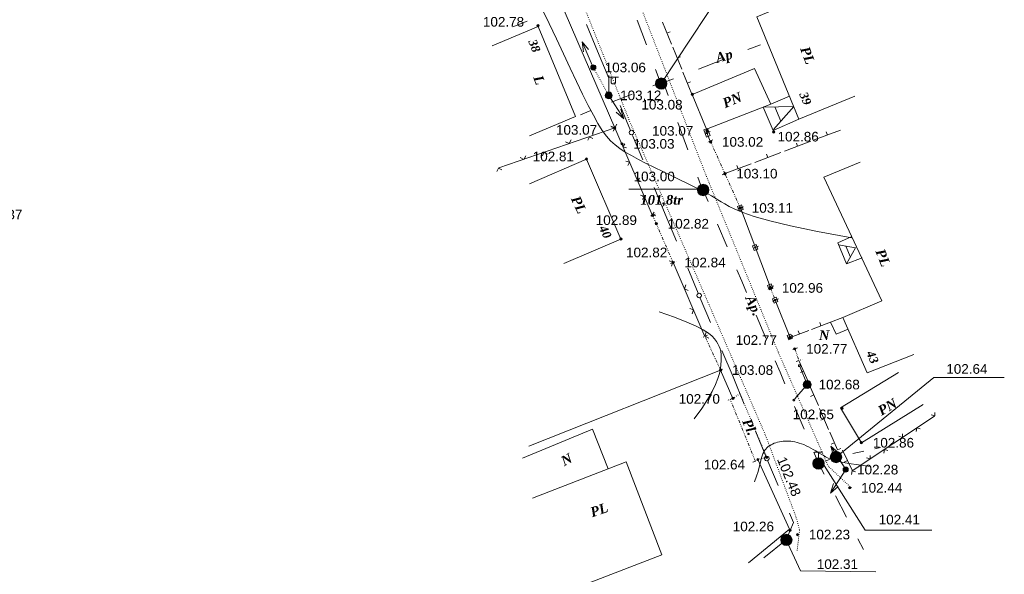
# Model space of a CAD drawing. Header units: millimetres. Extents: x 9396 to 25236, y 15106 to 31102.
# Tile 90 of 256: x 12046 to 12219, y 15637 to 15734. Entities that reach past the tile are written whole.
import ezdxf
from ezdxf.enums import TextEntityAlignment as Align

# ---------------------------------------------------------------- set-up
doc = ezdxf.new("R2010")
doc.units = ezdxf.units.MM
for name, pattern in [('DIVIDE', [1.25, 0.5, -0.25, 0, -0.25, 0, -0.25]), ('DOT', [0.25, 0, -0.25]), ('HIDDEN', [0.375, 0.25, -0.125])]:
    doc.linetypes.add(name, pattern=pattern)
for name, color, linetype, lineweight, true_color in [('1001010', 7, 'Continuous', 9, 0x000000), ('10010110', 7, 'Continuous', 20, 0xa25100), ('1060000', 7, 'Continuous', 9, 0x000000), ('1070000', 7, 'DOT', 9, 0x000000), ('2030003', 7, 'Continuous', 9, 0x000000), ('2030012', 7, 'Continuous', 9, 0x000000), ('2030023', 7, 'Continuous', 9, 0x000000), ('21100200', 7, 'HIDDEN', 0, 0x800080), ('3000105', 7, 'DIVIDE', 9, 0x000000), ('3000113', 7, 'Continuous', 9, 0x000000), ('3000130', 7, 'Continuous', 9, 0x000000), ('3000220', 7, 'Continuous', 9, 0x000000), ('3000260', 7, 'Continuous', 9, 0x000000), ('5010210', 7, 'Continuous', 20, 0x008000), ('5010420', 7, 'Continuous', 9, 0x000000), ('5010541', 7, 'Continuous', 9, 0x000000), ('6011210', 1, 'Continuous', 9, 0xff0000), ('9010110', 7, 'Continuous', 9, 0x000000), ('9010120', 7, 'Continuous', 20, 0x000000), ('9010200', 7, 'Continuous', 9, 0x000000)]:
    doc.layers.add(name, color=color, linetype=linetype, lineweight=lineweight, true_color=true_color)
doc.styles.add('10', font='timesbi.ttf', dxfattribs={"height": 0.001481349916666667})
doc.styles.add('12', font='timesbi.ttf', dxfattribs={"height": 0.001692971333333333})
doc.styles.add('2', font='timesbi.ttf', dxfattribs={"height": 0.001692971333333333})
doc.styles.add('3', font='timesbi.ttf', dxfattribs={"height": 0.001692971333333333})
doc.styles.add('9', font='timesbi.ttf', dxfattribs={"height": 0.001692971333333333})
doc.styles.add('F2', font='arial.ttf', dxfattribs={"height": 0.001692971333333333})

# ---------------------------------------------------------------- blocks, each defined once
blk = doc.blocks.new('SYMBOL21100200')
at = {"true_color": 0x800080}
h = blk.add_hatch(color=216, dxfattribs=at)
edge = h.paths.add_edge_path()
edge.add_arc((0, 0), 0.1, 0, 360)
at = {"color": 216, "linetype": 'Continuous', "lineweight": 0, "true_color": 0x800080}
blk.add_circle((0, 0), 0.1, dxfattribs=at)
blk = doc.blocks.new('SYMBOL9010200')
at = {"true_color": 0xffffff}
h = blk.add_hatch(color=7, dxfattribs=at)
edge = h.paths.add_edge_path()
edge.add_arc((0.01, 0), 0.495, 0, 360)
at = {"color": 18, "linetype": 'Continuous', "lineweight": 0, "true_color": 0x000000, "flags": 128}
for points in [[(0.0025, 0.0025), (-0.3845, -0.3005)], [(0.0025, 0.007), (-0.007, 0.495)], [(0.005, 0), (0.44, -0.238)]]:
    blk.add_lwpolyline(points, dxfattribs=at)
at = {"color": 18, "linetype": 'Continuous', "lineweight": 0, "true_color": 0x000000}
blk.add_circle((0.01, 0), 0.495, dxfattribs=at)
blk = doc.blocks.new('SYMBOL2030012')
at = {"true_color": 0xffffff}
h = blk.add_hatch(color=7, dxfattribs=at)
edge = h.paths.add_edge_path()
edge.add_arc((0, 0), 0.225, 0, 360)
at = {"true_color": 0x000000}
h = blk.add_hatch(color=18, dxfattribs=at)
edge = h.paths.add_edge_path()
edge.add_arc((0, 0), 0.05, 0, 360)
at = {"color": 18, "linetype": 'Continuous', "lineweight": 0, "true_color": 0x000000}
for radius in [0.225, 0.05]:
    blk.add_circle((0, 0), radius, dxfattribs=at)
blk = doc.blocks.new('SYMBOL2030003')
at = {"true_color": 0xffffff}
h = blk.add_hatch(color=7, dxfattribs=at)
edge = h.paths.add_edge_path()
edge.add_arc((0, 0), 0.3, 0, 360)
at = {"true_color": 0x000000}
h = blk.add_hatch(color=18, dxfattribs=at)
edge = h.paths.add_edge_path()
edge.add_arc((0, 0), 0.1, 0, 360)
at = {"color": 18, "linetype": 'Continuous', "lineweight": 0, "true_color": 0x000000, "flags": 128}
for points in [[(0, 0.3), (0, 1.75)], [(0, 1.6), (0.85, 1.6)], [(0.2, 1.6), (0.2, 1.1), (0.3, 1), (0.5, 1), (0.6, 1.1), (0.6, 1.6)]]:
    blk.add_lwpolyline(points, dxfattribs=at)
at = {"color": 18, "linetype": 'Continuous', "lineweight": 0, "true_color": 0x000000}
for radius in [0.3, 0.1]:
    blk.add_circle((0, 0), radius, dxfattribs=at)
blk = doc.blocks.new('SYMBOL5010420')
at = {"true_color": 0xffffff}
h = blk.add_hatch(color=7, dxfattribs=at)
edge = h.paths.add_edge_path()
edge.add_arc((0, 0), 0.5, 0, 360)
at = {"color": 18, "linetype": 'Continuous', "lineweight": 9, "true_color": 0x000000, "flags": 128}
blk.add_lwpolyline([(-0.5, 0), (0.5, 0)], dxfattribs=at)
at = {"color": 18, "linetype": 'Continuous', "lineweight": 9, "true_color": 0x000000}
blk.add_circle((0, 0), 0.5, dxfattribs=at)
blk = doc.blocks.new('SYMBOL5010541')
at = {"true_color": 0xffffff}
h = blk.add_hatch(color=7, dxfattribs=at)
edge = h.paths.add_edge_path()
edge.add_arc((0, 0), 0.5, 0, 360)
at = {"color": 18, "linetype": 'Continuous', "lineweight": 0, "true_color": 0x000000, "flags": 128}
for points in [[(0, 1), (-0.35, 1)], [(0, 0.5), (0, 0.5), (0, 1), (0, 1)], [(0, 1), (0.35, 1)]]:
    blk.add_lwpolyline(points, dxfattribs=at)
at = {"color": 18, "linetype": 'Continuous', "lineweight": 0, "true_color": 0x000000}
blk.add_circle((0, 0), 0.5, dxfattribs=at)
blk = doc.blocks.new('SYMBOL2030023')
at = {"true_color": 0xffffff}
h = blk.add_hatch(color=7, dxfattribs=at)
edge = h.paths.add_edge_path()
edge.add_arc((0, 0), 0.35, 0, 360)
at = {"color": 18, "linetype": 'Continuous', "lineweight": 0, "true_color": 0x000000}
blk.add_circle((0, 0), 0.35, dxfattribs=at)

msp = doc.modelspace()

# ---------------------------------------------------------------- linework, layer by layer
at = {"layer": '1001010', "color": 253}
for p, q in [((12129.28050962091, 15729.31753272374, 153.6419930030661), (12137.34069266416, 15732.67503281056, 153.6419930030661)), ((12178.20287511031, 15719.04102913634, 194.532789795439), (12181.49185556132, 15720.43860673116, 194.532789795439)), ((12179.95140940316, 15716.06213606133, 191.3572629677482), (12178.92438287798, 15718.57071883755, 190.6118696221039)), ((12141.8599680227, 15691.06758209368, 205.6449), (12151.88599262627, 15695.38458954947, 205.6449)), ((12192.15673002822, 15692.19545505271, 55.97789411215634), (12191.38276558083, 15694.14556296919, 55.97789411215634)), ((12203.29079695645, 15675.10763828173, 205.72556), (12195.10389096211, 15671.87316320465, 205.72556)), ((12204.95209859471, 15666.33274339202, 205.72556), (12194.10366098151, 15659.61081991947, 205.72556)), ((12142.68010011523, 15633.59413794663, 204.87226), (12159.0937948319, 15639.95040254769, 204.87226))]:
    msp.add_line(p, q, dxfattribs=at)
for points in [[(12192.93879111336, 15720.45310503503, 187.6225716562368), (12183.14432131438, 15716.39932512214, 187.6225716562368), (12175.72090039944, 15734.38443262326, 187.6225716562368), (12184.80711580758, 15738.19110406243, 187.6225716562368)], [(12137.34069266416, 15732.67503281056, 153.6419930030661), (12143.92123091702, 15716.87746275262, 153.6419930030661), (12135.86104787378, 15713.5199626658, 153.6419930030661)], [(12164.2750095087, 15720.6834366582, 127.7782289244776), (12175.36117714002, 15725.30055946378, 185.8261447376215), (12178.20287511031, 15719.04102913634, 206.13868)], [(12164.39938098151, 15720.77027991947, 129.0550388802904), (12166.91606882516, 15714.67715659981, 141.8248308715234), (12178.20287511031, 15719.04102913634, 166.9584544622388)], [(12176.88393785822, 15718.51095238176, 188.1817361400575), (12182.21655678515, 15718.66714954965, 194.532789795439), (12178.67304255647, 15714.59196113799, 194.532789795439)], [(12176.88393785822, 15718.51095238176, 166.9584544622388), (12178.6073603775, 15714.46618524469, 166.9584544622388), (12183.14432131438, 15716.39932512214, 166.9584544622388)], [(12151.88599262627, 15695.38458954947, 205.6449), (12145.84309262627, 15709.41890954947, 204.2610139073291), (12135.8170680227, 15705.10190209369, 205.1601069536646)], [(12195.10389096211, 15671.87316320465, 205.72556), (12190.84616535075, 15681.62587491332, 205.4691620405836), (12197.68059072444, 15684.51927334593, 205.5973610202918), (12187.53109684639, 15706.22882905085, 205.5005187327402), (12193.85970647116, 15708.86704760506, 205.5037210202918)], [(12192.40435394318, 15695.8050337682, 33.97555453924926), (12189.9432612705, 15694.69195020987, 33.97555453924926), (12191.50801062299, 15691.04525043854, 33.97555453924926), (12194.20933324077, 15692.06680675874, 33.97555453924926)], [(12190.0799569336, 15694.37337647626, 55.97789411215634), (12193.08838358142, 15693.8473128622, 55.97789411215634), (12191.50801062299, 15691.04525043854, 55.97789411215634)], [(12190.84616535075, 15681.62587491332, 205.4691620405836), (12188.65156813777, 15680.7746477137, 205.5037210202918), (12189.69139896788, 15678.65463397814, 205.5037210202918), (12191.74940435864, 15679.556922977, 205.5235546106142)], [(12194.10366098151, 15659.61081991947, 205.72556), (12190.41040362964, 15665.74469089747, 205.48688), (12200.60713004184, 15671.95564387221, 205.39425)], [(12134.59004524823, 15656.89212304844, 205.3766590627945), (12146.88527837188, 15661.97415273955, 205.1052260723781), (12149.63674574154, 15655.01643331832, 205.1052260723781)], [(12159.0937948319, 15639.95040254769, 204.87226), (12152.78699027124, 15656.23637728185, 205.1052260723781), (12136.37329555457, 15649.88011268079, 205.1052260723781)]]:
    msp.add_polyline3d(points, dxfattribs=at)
at = {"layer": '10010110'}
for points in [[(12137.96850724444, 15735.95029410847, 176.1319906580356), (12139.28622669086, 15733.23183438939, 176.6812028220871), (12140.56693685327, 15730.54271536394, 178.1905215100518), (12141.80296914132, 15727.92027973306, 180.3858133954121), (12142.98665496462, 15725.40187019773, 182.9929451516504), (12144.1103257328, 15723.0248294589, 185.7377834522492), (12145.16631285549, 15720.82650021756, 188.3461949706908), (12146.14694774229, 15718.84422517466, 190.5440463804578), (12147.04456180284, 15717.11534703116, 192.0572043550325), (12147.85815478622, 15715.66381623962, 192.6845379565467), (12148.61339979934, 15714.46001425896, 192.5169258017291), (12149.34263828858, 15713.46093029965, 191.718248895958), (12150.0782117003, 15712.6235535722, 190.4523882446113), (12150.85246148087, 15711.90487328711, 188.8832248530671), (12151.69772907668, 15711.26187865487, 187.1746397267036), (12152.64635593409, 15710.65155888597, 185.4905138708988), (12153.73068349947, 15710.03090319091, 183.9947282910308), (12154.97021666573, 15709.36684771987, 182.8196226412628), (12156.33311411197, 15708.66611638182, 181.9713711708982), (12157.77469796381, 15707.94538002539, 181.4246067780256), (12159.25029034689, 15707.22130949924, 181.1539623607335), (12160.71521338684, 15706.510575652, 181.1340708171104), (12162.12478920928, 15705.82984933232, 181.3395650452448), (12163.43433993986, 15705.19580138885, 181.7450779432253), (12164.59918770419, 15704.62510267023, 182.3252424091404), (12165.58788016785, 15704.1289504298, 183.0486151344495), (12166.42186715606, 15703.69664753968, 183.8594479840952), (12167.13582403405, 15703.31202327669, 184.6959166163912), (12167.76442616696, 15702.95890691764, 185.4961966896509), (12168.34234891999, 15702.62112773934, 186.1984638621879), (12168.90426765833, 15702.28251501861, 186.7408937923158), (12169.48485774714, 15701.92689803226, 187.0616621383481), (12170.11879455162, 15701.53810605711, 187.0989445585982), (12170.86248110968, 15701.10052406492, 186.5306661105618), (12171.85923115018, 15700.60075980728, 183.9937494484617), (12173.27408607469, 15700.02597673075, 177.8648666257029), (12175.27208728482, 15699.36333828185, 166.5206896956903), (12178.01827618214, 15698.60000790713, 148.3378907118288), (12181.67769416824, 15697.72314905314, 121.6931417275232), (12186.41538264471, 15696.71992516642, 84.96311479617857), (12192.39638301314, 15695.57749969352, 36.52448197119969)], [(12164.74144561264, 15663.82553452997, 202.2329806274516), (12166.06347169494, 15665.62954263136, 203.2356486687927), (12167.10759473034, 15667.21482919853, 203.4075283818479), (12167.90798995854, 15668.60273291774, 202.9161549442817), (12168.49883261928, 15669.81459247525, 201.9290635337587), (12168.91429795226, 15670.87174655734, 200.6137893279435), (12169.18856119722, 15671.79553385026, 199.1378675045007), (12169.35579759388, 15672.6072930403, 197.6688332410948), (12169.45018238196, 15673.32836281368, 196.3742217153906), (12169.49997264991, 15673.97816470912, 195.3914616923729), (12169.50975288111, 15674.5684516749, 194.7375562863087), (12169.47818940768, 15675.10905951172, 194.3994021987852), (12169.40394856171, 15675.60982402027, 194.3638961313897), (12169.28569667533, 15676.08058100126, 194.6179347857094), (12169.12210008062, 15676.53116625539, 195.1484148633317), (12168.91182510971, 15676.97141558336, 195.9422330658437), (12168.6535380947, 15677.41116478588, 196.9862860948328), (12168.33398571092, 15677.86124991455, 198.2537073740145), (12167.89223600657, 15678.33650802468, 199.6625772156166), (12167.25543737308, 15678.85277642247, 201.1172126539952), (12166.35073820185, 15679.42589241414, 202.5219307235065), (12165.10528688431, 15680.07169330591, 203.7810484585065), (12163.44623181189, 15680.80601640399, 204.7988828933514), (12161.30072137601, 15681.64469901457, 205.4797510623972), (12158.59590396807, 15682.6035784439, 205.7279699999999)], [(12195.63986332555, 15655.46076951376, 180.5370924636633), (12193.56517621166, 15655.7131383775, 171.4984927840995), (12191.90959423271, 15655.95933902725, 165.6075712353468), (12190.61210208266, 15656.20120525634, 162.3831816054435), (12189.61168445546, 15656.44057085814, 161.3441776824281), (12188.84732604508, 15656.67926962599, 162.0094132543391), (12188.25801154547, 15656.91913535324, 163.8977421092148), (12187.78272565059, 15657.16200183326, 166.5280180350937), (12187.36045305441, 15657.40970285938, 169.4190948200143), (12186.94073665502, 15657.66307197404, 172.1604112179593), (12186.5153521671, 15657.918941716, 174.6237458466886), (12186.08663350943, 15658.17314437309, 176.7514622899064), (12185.65691460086, 15658.42151223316, 178.485924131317), (12185.22852936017, 15658.65987758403, 179.7694949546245), (12184.80381170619, 15658.88407271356, 180.5445383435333), (12184.38509555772, 15659.08992990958, 180.7534178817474), (12183.97471483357, 15659.27328145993, 180.3384971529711), (12183.57450332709, 15659.43087654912, 179.260172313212), (12183.18429432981, 15659.56313194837, 177.5509698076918), (12182.80342100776, 15659.67138132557, 175.2614486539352), (12182.43121652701, 15659.75695834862, 172.4421678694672), (12182.0670140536, 15659.8211966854, 169.1436864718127), (12181.71014675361, 15659.86543000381, 165.4165634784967), (12181.35994779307, 15659.89099197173, 161.311357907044), (12181.01575033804, 15659.89921625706, 156.8786287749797), (12180.67710983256, 15659.89121424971, 152.1995454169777), (12180.34447083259, 15659.86720822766, 147.4777184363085), (12180.01850017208, 15659.82719819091, 142.9473687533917), (12179.69986468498, 15659.77118413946, 138.8427172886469), (12179.38923120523, 15659.69916607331, 135.3979849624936), (12179.08726656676, 15659.61114399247, 132.8473926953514), (12178.79463760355, 15659.50711789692, 131.42516140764), (12178.51201114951, 15659.38708778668, 131.3655120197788), (12178.24027861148, 15659.25069604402, 132.8257677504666), (12177.98122968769, 15659.09615458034, 135.6556610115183), (12177.73687864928, 15658.92131768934, 139.6280265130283), (12177.50923976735, 15658.72403966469, 144.5156989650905), (12177.30032731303, 15658.50217480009, 150.0915130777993), (12177.11215555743, 15658.25357738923, 156.1283035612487), (12176.94673877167, 15657.97610172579, 162.3989051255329), (12176.80609122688, 15657.66760210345, 168.676152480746), (12176.68931922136, 15657.32379250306, 174.7058388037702), (12176.58389716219, 15656.9318256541, 180.125591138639), (12176.47439148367, 15656.47671397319, 184.5459949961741), (12176.34536862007, 15655.94346987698, 187.577635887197), (12176.18139500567, 15655.3171057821, 188.8310993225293), (12175.96703707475, 15654.58263410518, 187.9169708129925), (12175.68686126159, 15653.72506726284, 184.4458358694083), (12175.32543400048, 15652.72941767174, 178.0282800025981)]]:
    msp.add_polyline3d(points, dxfattribs=at)
at = {"layer": '1060000', "color": 253}
msp.add_line((12166.30715135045, 15704.13000130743, 98.7871999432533), (12153.25805118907, 15704.15301848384, 206.00314), dxfattribs=at)
for points in [[(12158.96104403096, 15722.67051392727, 170.8214835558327), (12169.50375564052, 15738.6552920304, 103.3413398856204), (12179.67834130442, 15738.49561630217, 103.3413398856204)], [(12189.64198098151, 15657.10551991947, 194.9187061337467), (12206.80298824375, 15671.04053332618, 205.642083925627), (12219.18503784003, 15671.04053332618, 204.7583953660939)], [(12187.12740258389, 15656.28384408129, 162.0693277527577), (12194.76017288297, 15644.24102872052, 157.2744940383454), (12206.46375400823, 15644.24102872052, 187.6675181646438)], [(12180.91000098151, 15642.55455991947, 70.4207436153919), (12183.39582599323, 15637.11710977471, 95.00343535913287), (12196.6259611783, 15636.94749265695, 194.7103780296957)]]:
    msp.add_polyline3d(points, dxfattribs=at)
at = {"layer": '1070000', "color": 253}
msp.add_line((12149.74704098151, 15720.60417991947, 206.23038), (12147.03740098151, 15725.51021991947, 206.12916), dxfattribs=at)
for points in [[(12166.81144080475, 15706.60044782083, 47.70216919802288), (12152.1667873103, 15744.40408823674, 47.70216919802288), (12141.94958719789, 15769.77680184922, 47.70216919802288)], [(12138.54385382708, 15753.51442500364, 47.70216919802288), (12153.27365065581, 15716.39193126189, 47.70216919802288), (12177.28407091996, 15660.8784773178, 47.70216919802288), (12182.64810097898, 15646.48925382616, 47.70216919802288), (12183.24410431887, 15644.27552713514, 47.70216919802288), (12182.81838764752, 15640.61436376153, 47.70216919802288)], [(12192.35444108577, 15651.68299721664, 47.70216919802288), (12188.29776623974, 15655.45302692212, 47.70216919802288), (12179.49779761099, 15675.52313081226, 47.70216919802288), (12166.81144080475, 15706.60044782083, 47.70216919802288)], [(12175.91856098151, 15656.66659991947, 205.28196), (12177.47554098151, 15657.06727991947, 204.95346), (12172.7872361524, 15668.20373752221, 205.568408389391), (12171.55126098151, 15667.40291991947, 205.40046)]]:
    msp.add_polyline3d(points, dxfattribs=at)
at = {"layer": '3000105', "color": 253}
for p, q in [((12168.03736893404, 15712.80908066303, 141.0822057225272), (12167.03242322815, 15712.36177301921, 141.0822057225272)), ((12170.13722098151, 15706.86185991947, 162.6901995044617), (12167.58057543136, 15712.60575900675, 119.4742119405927)), ((12170.59299287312, 15707.0674614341, 79.21353422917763), (12169.59029471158, 15706.61513810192, 79.21353422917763)), ((12169.68042747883, 15706.65853826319, 141.0822057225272), (12170.68537318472, 15707.10584590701, 141.0822057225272)), ((12172.85444098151, 15700.83839991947, 7.99521391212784), (12170.13722098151, 15706.86185991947, 150.4318545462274)), ((12172.3986690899, 15700.63279840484, 79.21353422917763), (12173.40136725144, 15701.08512173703, 79.21353422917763)), ((12157.90076089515, 15699.7551849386, 205.72797), (12156.89148908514, 15699.31772589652, 205.72797)), ((12161.03600098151, 15691.26453991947, 205.68402), (12157.44200098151, 15699.55633991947, 205.77192)), ((12160.57724106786, 15691.06569490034, 205.72797), (12161.58651287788, 15691.50315394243, 205.72797)), ((12178.59730107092, 15686.97549970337, 150.4318545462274), (12177.57245287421, 15686.57589217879, 150.4318545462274)), ((12178.13146098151, 15686.79385991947, 95.45617909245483), (12178.96748273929, 15684.64976768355, 205.40753)), ((12178.50164264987, 15684.46812789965, 150.4318545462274), (12179.52649084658, 15684.86773542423, 150.4318545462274)), ((12167.09346990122, 15678.49563787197, 205.945685), (12166.09499921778, 15678.03405765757, 205.945685)), ((12169.37174098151, 15672.37581991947, 206.1634), (12166.63961959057, 15678.28582868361, 205.72797)), ((12182.87844569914, 15676.26587752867, 157.9154967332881), (12181.84263132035, 15675.89562278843, 157.9154967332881)), ((12182.40762098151, 15676.09757991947, 110.2336324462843), (12183.14206036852, 15674.04293268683, 205.5973610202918)), ((12182.67123565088, 15673.87463507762, 157.9154967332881), (12183.70705002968, 15674.24488981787, 157.9154967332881)), ((12168.91789067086, 15672.16601073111, 205.945685), (12169.91636135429, 15672.62759094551, 205.945685)), ((12171.52867699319, 15667.40943529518, 205.2609341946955), (12170.51057534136, 15666.99293916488, 205.2609341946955)), ((12175.4921874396, 15656.40031372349, 205.2609341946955), (12171.06590351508, 15667.22011887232, 205.2609341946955)), ((12175.0294139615, 15656.21099730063, 205.2609341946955), (12176.04751561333, 15656.62749343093, 205.2609341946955))]:
    msp.add_line(p, q, dxfattribs=at)
at = {"layer": '3000113', "color": 253}
msp.add_line((12150.80134098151, 15714.88611991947, 171.338259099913), (12140.57812188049, 15738.63416334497, 79.21353422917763), dxfattribs=at)
for points in [[(12171.55126098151, 15667.40291991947, 205.40046), (12169.37174098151, 15672.37581991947, 206.1634), (12135.73760033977, 15659.02329678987, 205.1704777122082)], [(12174.26266412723, 15638.53124158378, 205.0589954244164), (12181.47586755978, 15644.43295348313, 205.0589954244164), (12175.91856098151, 15656.66659991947, 205.28196)]]:
    msp.add_polyline3d(points, dxfattribs=at)
at = {"layer": '3000130', "color": 253}
for p, q in [((12166.98871504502, 15714.05527260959, 88.51656933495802), (12167.67027873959, 15712.26616791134, 150.4318545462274)), ((12167.55088953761, 15714.26672905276, 119.4742119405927), (12167.31088953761, 15714.17672905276, 119.4742119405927)), ((12172.85444098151, 15700.83839991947, 150.4318545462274), (12178.11552812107, 15686.8648496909, 150.4318545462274)), ((12173.42088953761, 15701.04672905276, 150.4318545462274), (12173.18088953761, 15700.95672905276, 150.4318545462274)), ((12176.03088953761, 15694.11672905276, 150.4318545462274), (12175.79088953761, 15694.02672905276, 150.4318545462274)), ((12178.64088953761, 15687.17672905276, 150.4318545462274), (12178.40088953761, 15687.08672905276, 150.4318545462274)), ((12178.96748273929, 15684.64976768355, 150.4318545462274), (12181.57244098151, 15678.06663991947, 150.4318545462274)), ((12179.52088953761, 15684.86672905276, 150.4318545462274), (12179.29088953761, 15684.77672905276, 150.4318545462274)), ((12182.08088953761, 15678.41672905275, 150.4318545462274), (12181.85088953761, 15678.31672905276, 150.4318545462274))]:
    msp.add_line(p, q, dxfattribs=at)
for points in [[(12166.42088953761, 15714.56672905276, 119.4742119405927), (12166.90088953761, 15713.28672905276, 119.4742119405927), (12167.56088953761, 15713.53672905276, 119.4742119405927), (12167.07088953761, 15714.81672905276, 119.4742119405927), (12166.42088953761, 15714.56672905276, 119.4742119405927)], [(12166.99088953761, 15713.89672905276, 119.4742119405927), (12167.07088953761, 15713.91672905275, 119.4742119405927), (12167.12088953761, 15713.97672905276, 119.4742119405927), (12167.14088953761, 15714.05672905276, 119.4742119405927), (12167.12088953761, 15714.13672905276, 119.4742119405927), (12167.07088953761, 15714.18672905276, 119.4742119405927), (12166.99088953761, 15714.20672905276, 119.4742119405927), (12166.91088953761, 15714.18672905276, 119.4742119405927), (12166.85088953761, 15714.13672905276, 119.4742119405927), (12166.83088953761, 15714.05672905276, 119.4742119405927), (12166.85088953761, 15713.97672905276, 119.4742119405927), (12166.91088953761, 15713.91672905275, 119.4742119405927), (12166.99088953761, 15713.89672905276, 119.4742119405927)], [(12172.37088953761, 15701.11672905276, 150.4318545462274), (12172.68088953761, 15700.30672905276, 150.4318545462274), (12173.33088953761, 15700.55672905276, 150.4318545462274), (12173.03088953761, 15701.36672905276, 150.4318545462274), (12172.37088953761, 15701.11672905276, 150.4318545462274)], [(12172.85088953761, 15700.72672905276, 150.4318545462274), (12172.91088953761, 15700.73672905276, 150.4318545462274), (12172.95088953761, 15700.78672905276, 150.4318545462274), (12172.97088953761, 15700.83672905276, 150.4318545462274), (12172.95088953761, 15700.89672905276, 150.4318545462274), (12172.91088953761, 15700.93672905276, 150.4318545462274), (12172.85088953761, 15700.94672905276, 150.4318545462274), (12172.80088953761, 15700.93672905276, 150.4318545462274), (12172.76088953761, 15700.89672905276, 150.4318545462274), (12172.74088953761, 15700.83672905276, 150.4318545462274), (12172.76088953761, 15700.78672905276, 150.4318545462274), (12172.80088953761, 15700.73672905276, 150.4318545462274), (12172.85088953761, 15700.72672905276, 150.4318545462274)], [(12174.99088953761, 15694.18672905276, 150.4318545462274), (12175.29088953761, 15693.37672905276, 150.4318545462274), (12175.94088953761, 15693.61672905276, 150.4318545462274), (12175.64088953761, 15694.42672905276, 150.4318545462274), (12174.99088953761, 15694.18672905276, 150.4318545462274)], [(12175.46088953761, 15693.78672905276, 150.4318545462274), (12175.52088953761, 15693.80672905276, 150.4318545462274), (12175.56088953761, 15693.84672905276, 150.4318545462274), (12175.58088953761, 15693.90672905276, 150.4318545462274), (12175.56088953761, 15693.95672905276, 150.4318545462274), (12175.52088953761, 15693.99672905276, 150.4318545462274), (12175.46088953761, 15694.01672905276, 150.4318545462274), (12175.41088953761, 15693.99672905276, 150.4318545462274), (12175.37088953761, 15693.95672905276, 150.4318545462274), (12175.35088953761, 15693.90672905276, 150.4318545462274), (12175.37088953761, 15693.84672905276, 150.4318545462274), (12175.41088953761, 15693.80672905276, 150.4318545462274), (12175.46088953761, 15693.78672905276, 150.4318545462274)], [(12177.60088953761, 15687.24672905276, 150.4318545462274), (12177.90088953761, 15686.43672905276, 150.4318545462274), (12178.56088953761, 15686.68672905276, 150.4318545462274), (12178.25088953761, 15687.49672905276, 150.4318545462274), (12177.60088953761, 15687.24672905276, 150.4318545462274)], [(12178.08088953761, 15686.85672905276, 150.4318545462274), (12178.13088953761, 15686.86672905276, 150.4318545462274), (12178.17088953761, 15686.90672905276, 150.4318545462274), (12178.19088953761, 15686.96672905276, 150.4318545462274), (12178.17088953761, 15687.02672905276, 150.4318545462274), (12178.13088953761, 15687.06672905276, 150.4318545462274), (12178.08088953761, 15687.07672905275, 150.4318545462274), (12178.02088953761, 15687.06672905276, 150.4318545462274), (12177.98088953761, 15687.02672905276, 150.4318545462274), (12177.96088953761, 15686.96672905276, 150.4318545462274), (12177.98088953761, 15686.90672905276, 150.4318545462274), (12178.02088953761, 15686.86672905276, 150.4318545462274), (12178.08088953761, 15686.85672905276, 150.4318545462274)], [(12178.49088953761, 15684.89672905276, 150.4318545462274), (12178.79088953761, 15684.14672905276, 150.4318545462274), (12179.44088953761, 15684.40672905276, 150.4318545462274), (12179.14088953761, 15685.15672905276, 150.4318545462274), (12178.49088953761, 15684.89672905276, 150.4318545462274)], [(12178.97088953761, 15684.53672905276, 150.4318545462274), (12179.02088953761, 15684.55672905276, 150.4318545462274), (12179.06088953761, 15684.59672905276, 150.4318545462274), (12179.07088953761, 15684.64672905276, 150.4318545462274), (12179.06088953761, 15684.70672905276, 150.4318545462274), (12179.02088953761, 15684.74672905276, 150.4318545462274), (12178.97088953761, 15684.75672905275, 150.4318545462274), (12178.91088953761, 15684.74672905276, 150.4318545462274), (12178.87088953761, 15684.70672905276, 150.4318545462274), (12178.86088953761, 15684.64672905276, 150.4318545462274), (12178.87088953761, 15684.59672905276, 150.4318545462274), (12178.91088953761, 15684.55672905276, 150.4318545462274), (12178.97088953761, 15684.53672905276, 150.4318545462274)], [(12181.05088953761, 15678.43672905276, 150.4318545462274), (12181.35088953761, 15677.68672905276, 150.4318545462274), (12182.00088953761, 15677.94672905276, 150.4318545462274), (12181.70088953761, 15678.69672905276, 150.4318545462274), (12181.05088953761, 15678.43672905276, 150.4318545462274)], [(12181.52088953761, 15678.08672905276, 150.4318545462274), (12181.58088953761, 15678.09672905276, 150.4318545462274), (12181.62088953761, 15678.13672905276, 150.4318545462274), (12181.63088953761, 15678.19672905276, 150.4318545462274), (12181.62088953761, 15678.24672905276, 150.4318545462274), (12181.58088953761, 15678.28672905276, 150.4318545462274), (12181.52088953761, 15678.29672905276, 150.4318545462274), (12181.47088953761, 15678.28672905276, 150.4318545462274), (12181.43088953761, 15678.24672905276, 150.4318545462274), (12181.41088953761, 15678.19672905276, 150.4318545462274), (12181.43088953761, 15678.13672905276, 150.4318545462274), (12181.47088953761, 15678.09672905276, 150.4318545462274), (12181.52088953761, 15678.08672905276, 150.4318545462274)]]:
    msp.add_polyline3d(points, close=True, dxfattribs=at)
at = {"layer": '3000220', "color": 253}
for p, q in [((12159.17088953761, 15733.45672905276, 84.10773454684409), (12160.76088953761, 15729.59672905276, 84.10773454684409)), ((12159.97088953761, 15731.52672905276, 84.10773454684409), (12160.52088953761, 15731.75672905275, 84.10773454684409)), ((12160.97088953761, 15729.06672905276, 84.10773454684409), (12162.56088953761, 15725.20672905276, 84.10773454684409)), ((12161.77088953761, 15727.13672905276, 84.10773454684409), (12162.32088953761, 15727.36672905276, 84.10773454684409)), ((12162.77088953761, 15724.67672905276, 84.10773454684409), (12164.36088953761, 15720.80672905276, 84.10773454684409)), ((12163.57088953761, 15722.74672905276, 84.10773454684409), (12164.12088953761, 15722.96672905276, 84.10773454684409)), ((12185.83088953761, 15712.77672905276, 79.21353422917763), (12190.43088953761, 15714.50672905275, 79.21353422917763)), ((12188.13088953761, 15713.63672905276, 79.21353422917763), (12187.92088953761, 15714.19672905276, 79.21353422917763)), ((12180.60088953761, 15710.80672905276, 79.21353422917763), (12185.20088953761, 15712.53672905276, 79.21353422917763)), ((12182.90088953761, 15711.66672905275, 79.21353422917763), (12182.69088953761, 15712.22672905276, 79.21353422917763)), ((12175.37088953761, 15708.83672905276, 79.21353422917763), (12179.97088953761, 15710.56672905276, 79.21353422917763)), ((12177.67088953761, 15709.69672905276, 79.21353422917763), (12177.46088953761, 15710.25672905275, 79.21353422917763)), ((12170.14088953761, 15706.86672905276, 79.21353422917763), (12174.74088953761, 15708.59672905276, 79.21353422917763)), ((12172.44088953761, 15707.72672905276, 79.21353422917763), (12172.23088953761, 15708.28672905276, 79.21353422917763)), ((12185.34088953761, 15679.50672905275, 205.5210005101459), (12188.65088953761, 15680.77672905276, 205.5210005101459)), ((12186.99088953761, 15680.13672905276, 205.5210005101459), (12186.78088953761, 15680.69672905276, 205.5210005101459)), ((12181.57088953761, 15678.06672905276, 205.5210005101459), (12184.89088953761, 15679.33672905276, 205.5210005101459)), ((12183.23088953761, 15678.69672905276, 205.5210005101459), (12183.01088953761, 15679.25672905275, 205.5210005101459)), ((12184.73088953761, 15670.34672905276, 191.3399409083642), (12183.14088953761, 15674.04672905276, 191.3399409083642)), ((12183.94088953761, 15672.19672905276, 191.3399409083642), (12183.39088953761, 15671.95672905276, 191.3399409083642)), ((12186.54088953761, 15666.15672905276, 191.3399409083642), (12184.95088953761, 15669.84672905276, 191.3399409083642)), ((12185.74088953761, 15667.99672905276, 191.3399409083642), (12185.19088953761, 15667.75672905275, 191.3399409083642)), ((12188.35088953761, 15661.95672905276, 191.3399409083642), (12186.76088953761, 15665.64672905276, 191.3399409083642)), ((12187.55088953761, 15663.79672905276, 191.3399409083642), (12187.00088953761, 15663.56672905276, 191.3399409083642)), ((12189.36088953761, 15659.60672905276, 191.3399409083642), (12188.81088953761, 15659.36672905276, 191.3399409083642)), ((12192.51088953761, 15654.65672905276, 191.3399409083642), (12190.77088953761, 15658.28672905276, 191.3399409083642)), ((12191.64088953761, 15656.47672905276, 191.3399409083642), (12191.10088953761, 15656.21672905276, 191.3399409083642))]:
    msp.add_line(p, q, dxfattribs=at)
msp.add_polyline3d([(12190.48088953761, 15658.62672905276, 191.3399409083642), (12189.90088953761, 15658.34672905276, 191.3399409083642), (12188.56088953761, 15661.44672905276, 191.3399409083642)], dxfattribs=at)
at = {"layer": '3000260', "color": 253}
for p, q in [((12150.80134098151, 15714.88611991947, 194.532789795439), (12130.43548963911, 15707.85716249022, 79.21353422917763)), ((12150.80134098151, 15714.88611991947, 136.8731620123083), (12157.36162785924, 15699.61464183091, 136.8731620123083)), ((12166.63961959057, 15678.28582868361, 205.72797), (12161.03600098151, 15691.26453991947, 205.68402)), ((12192.45854098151, 15654.65991991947, 205.31622), (12206.9115942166, 15664.28805230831, 205.31622))]:
    msp.add_line(p, q, dxfattribs=at)
for points in [[(12151.14088953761, 15715.52672905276, 136.8731620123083), (12150.79088953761, 15714.88672905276, 136.8731620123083), (12150.14088953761, 15715.18672905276, 136.8731620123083)], [(12150.18088953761, 15715.06672905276, 136.8731620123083), (12150.80088953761, 15714.87672905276, 136.8731620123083), (12150.50088953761, 15714.31672905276, 136.8731620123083)], [(12146.97088953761, 15713.03672905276, 136.8731620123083), (12146.35088953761, 15713.34672905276, 136.8731620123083), (12146.07088953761, 15712.72672905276, 136.8731620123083)], [(12143.15088953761, 15712.77672905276, 136.8731620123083), (12142.81088953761, 15712.12672905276, 136.8731620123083), (12142.15088953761, 15712.42672905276, 136.8731620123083)], [(12152.55088953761, 15712.08672905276, 136.8731620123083), (12152.24088953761, 15711.54672905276, 136.8731620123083), (12152.84088953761, 15711.41672905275, 136.8731620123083)], [(12135.17088953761, 15710.01672905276, 136.8731620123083), (12134.82088953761, 15709.36672905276, 136.8731620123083), (12134.17088953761, 15709.67672905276, 136.8731620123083)], [(12138.99088953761, 15710.27672905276, 136.8731620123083), (12138.36088953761, 15710.59672905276, 136.8731620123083), (12138.09088953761, 15709.96672905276, 136.8731620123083)], [(12131.00088953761, 15707.52672905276, 136.8731620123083), (12130.38088953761, 15707.83672905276, 136.8731620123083), (12130.10088953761, 15707.21672905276, 136.8731620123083)], [(12152.75088953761, 15709.06672905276, 136.8731620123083), (12153.38088953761, 15708.88672905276, 136.8731620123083), (12153.08088953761, 15708.31672905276, 136.8731620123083)], [(12155.12088953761, 15706.09672905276, 136.8731620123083), (12154.81088953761, 15705.54672905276, 136.8731620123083), (12155.41088953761, 15705.41672905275, 136.8731620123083)], [(12155.33088953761, 15703.07672905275, 136.8731620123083), (12155.95088953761, 15702.89672905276, 136.8731620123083), (12155.65088953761, 15702.32672905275, 136.8731620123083)], [(12157.70088953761, 15700.09672905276, 136.8731620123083), (12157.39088953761, 15699.55672905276, 136.8731620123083), (12157.99088953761, 15699.42672905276, 136.8731620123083)], [(12160.76088953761, 15690.62672905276, 205.705995), (12161.02088953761, 15691.30672905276, 205.705995), (12160.36088953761, 15691.56672905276, 205.705995)], [(12163.71088953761, 15686.32672905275, 205.705995), (12163.02088953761, 15686.65672905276, 205.705995), (12163.26088953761, 15687.36672905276, 205.705995)], [(12164.37088953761, 15682.26672905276, 205.705995), (12164.63088953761, 15682.94672905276, 205.705995), (12163.97088953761, 15683.20672905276, 205.705995)], [(12167.32088953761, 15677.95672905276, 205.705995), (12166.63088953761, 15678.29672905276, 205.705995), (12166.87088953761, 15679.00672905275, 205.705995)], [(12206.36088953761, 15664.51672905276, 205.31622), (12206.96088953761, 15664.32672905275, 205.31622), (12207.00088953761, 15664.94672905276, 205.31622)], [(12200.69088953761, 15660.74672905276, 205.31622), (12201.29088953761, 15660.54672905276, 205.31622), (12201.33088953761, 15661.16672905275, 205.31622)], [(12203.72088953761, 15661.56672905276, 205.31622), (12203.81088953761, 15662.21672905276, 205.31622), (12204.43088953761, 15662.03672905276, 205.31622)], [(12198.05088953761, 15657.78672905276, 205.31622), (12198.14088953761, 15658.44672905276, 205.31622), (12198.76088953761, 15658.25672905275, 205.31622)], [(12195.02088953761, 15656.96672905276, 205.31622), (12195.62088953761, 15656.76672905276, 205.31622), (12195.65088953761, 15657.38672905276, 205.31622)], [(12192.38088953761, 15654.00672905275, 205.31622), (12192.46088953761, 15654.66672905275, 205.31622), (12193.09088953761, 15654.47672905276, 205.31622)]]:
    msp.add_polyline3d(points, dxfattribs=at)
at = {"layer": '5010210'}
for p, q in [((12156.36088953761, 15729.48672905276, 152.2752522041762), (12154.74088953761, 15733.80672905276, 152.2752522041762)), ((12132.93088953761, 15732.66672905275, 183.8557614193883), (12135.42088953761, 15733.64672905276, 183.8557614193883)), ((12176.36088953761, 15729.48672905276, 183.8557614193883), (12174.19088953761, 15728.63672905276, 183.8557614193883)), ((12165.49088953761, 15725.22672905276, 183.8557614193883), (12169.84088953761, 15726.92672905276, 183.8557614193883)), ((12157.98088953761, 15725.16672905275, 152.2752522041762), (12158.79088953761, 15723.00672905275, 152.2752522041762)), ((12161.14088953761, 15723.52672905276, 183.8557614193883), (12158.96088953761, 15722.66672905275, 183.8557614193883)), ((12157.48088953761, 15722.28672905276, 205.40753), (12159.30088953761, 15723.00672905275, 205.40753)), ((12159.30088953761, 15723.00672905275, 183.8557614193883), (12160.16088953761, 15720.60672905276, 183.8557614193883)), ((12153.85088953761, 15720.83672905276, 205.40753), (12150.21088953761, 15719.38672905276, 205.40753)), ((12144.77088953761, 15717.21672905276, 205.40753), (12146.58088953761, 15717.94672905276, 205.40753)), ((12163.64088953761, 15711.01672905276, 183.8557614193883), (12161.90088953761, 15715.81672905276, 183.8557614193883)), ((12165.38088953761, 15706.21672905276, 183.8557614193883), (12166.25088953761, 15703.81672905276, 183.8557614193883)), ((12167.17088953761, 15701.98672905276, 205.40753), (12166.33088953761, 15703.98672905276, 205.40753)), ((12168.86088953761, 15697.98672905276, 205.40753), (12170.55088953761, 15693.98672905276, 205.40753)), ((12173.08088953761, 15687.98672905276, 205.40753), (12172.23088953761, 15689.98672905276, 205.40753)), ((12173.92088953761, 15685.98672905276, 205.40753), (12173.08088953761, 15687.98672905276, 205.40753)), ((12175.61088953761, 15681.98672905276, 205.40753), (12177.30088953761, 15677.97672905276, 205.40753)), ((12179.83088953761, 15671.97672905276, 205.40753), (12178.98088953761, 15673.97672905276, 205.40753)), ((12180.67088953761, 15669.97672905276, 205.40753), (12179.83088953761, 15671.97672905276, 205.40753)), ((12182.36088953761, 15665.97672905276, 205.40753), (12184.05088953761, 15661.97672905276, 205.40753)), ((12186.58088953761, 15655.97672905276, 205.40753), (12185.73088953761, 15657.97672905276, 205.40753)), ((12192.57088953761, 15657.73672905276, 205.155915), (12194.53088953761, 15658.14672905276, 205.155915)), ((12197.46088953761, 15658.77672905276, 205.155915), (12196.48088953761, 15658.56672905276, 205.155915)), ((12186.96088953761, 15656.11672905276, 205.04125), (12186.58088953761, 15655.97672905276, 205.04125)), ((12187.56088953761, 15654.07672905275, 203.2268852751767), (12186.58088953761, 15655.97672905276, 203.2268852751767)), ((12187.73088953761, 15656.39672905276, 205.04125), (12188.49088953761, 15656.67672905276, 205.04125)), ((12189.64088953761, 15657.10672905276, 205.04125), (12189.26088953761, 15656.96672905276, 205.04125)), ((12190.62088953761, 15657.31672905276, 205.155915), (12189.64088953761, 15657.10672905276, 205.155915)), ((12189.53088953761, 15650.29672905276, 203.2268852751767), (12191.50088953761, 15646.51672905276, 203.2268852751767)), ((12194.45088953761, 15640.84672905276, 203.2268852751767), (12193.47088953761, 15642.73672905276, 203.2268852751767))]:
    msp.add_line(p, q, dxfattribs=at)
at = {"layer": '6011210'}
for p, q in [((12147.03740098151, 15725.51021991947, 206.3957), (12145.08753879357, 15730.00555499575, 206.3957)), ((12149.74704098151, 15720.60417991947, 205.3993), (12152.36774951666, 15716.46390374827, 205.3993)), ((12191.34124098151, 15654.89237991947, 205.3993), (12188.72053244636, 15659.03265609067, 205.3993)), ((12191.34124098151, 15654.89237991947, 204.8816724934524), (12188.69914767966, 15650.76571746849, 204.8816724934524))]:
    msp.add_line(p, q, dxfattribs=at)
for points in [[(12145.30531393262, 15728.2469834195, 206.3957), (12145.08753879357, 15730.00555499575, 206.3957), (12145.08753879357, 15730.00555499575, 206.3957), (12146.22272925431, 15728.64491447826, 206.3957)], [(12151.88100126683, 15718.16774533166, 205.3993), (12152.36774951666, 15716.46390374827, 205.3993), (12152.36774951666, 15716.46390374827, 205.3993), (12151.03604694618, 15717.6329068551, 205.3993)], [(12189.20728069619, 15657.32881450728, 205.3993), (12188.72053244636, 15659.03265609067, 205.3993), (12188.72053244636, 15659.03265609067, 205.3993), (12190.05223501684, 15657.86365298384, 205.3993)], [(12190.03688029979, 15651.92781532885, 204.8816724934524), (12188.69914767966, 15650.76571746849, 204.8816724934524), (12188.69914767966, 15650.76571746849, 204.8816724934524), (12189.19470428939, 15652.46701804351, 204.8816724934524)]]:
    msp.add_polyline3d(points, dxfattribs=at)
at = {"layer": '9010110', "color": 253}
for q in [(12183.32530704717, 15672.87780769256, 201.9684486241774), (12182.43488713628, 15667.32529027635, 201.9684486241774)]:
    msp.add_line((12184.58578098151, 15669.82801991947, 201.9684486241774), q, dxfattribs=at)
for points in [[(12183.36071850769, 15673.15506112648, 201.9684486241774), (12183.34062231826, 15673.23006112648, 201.9684486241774), (12183.28571850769, 15673.28496493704, 201.9684486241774), (12183.21071850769, 15673.30506112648, 201.9684486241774), (12183.13571850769, 15673.28496493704, 201.9684486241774), (12183.08081469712, 15673.23006112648, 201.9684486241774), (12183.06071850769, 15673.15506112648, 201.9684486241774), (12183.08081469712, 15673.08006112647, 201.9684486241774), (12183.13571850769, 15673.02515731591, 201.9684486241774), (12183.21071850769, 15673.00506112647, 201.9684486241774), (12183.28571850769, 15673.02515731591, 201.9684486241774), (12183.34062231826, 15673.08006112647, 201.9684486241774), (12183.36071850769, 15673.15506112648, 201.9684486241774)], [(12182.38935133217, 15667.0977693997, 201.9684486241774), (12182.36925514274, 15667.1727693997, 201.9684486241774), (12182.31435133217, 15667.22767321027, 201.9684486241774), (12182.23935133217, 15667.2477693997, 201.9684486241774), (12182.16435133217, 15667.22767321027, 201.9684486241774), (12182.1094475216, 15667.1727693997, 201.9684486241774), (12182.08935133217, 15667.0977693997, 201.9684486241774), (12182.1094475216, 15667.0227693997, 201.9684486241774), (12182.16435133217, 15666.96786558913, 201.9684486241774), (12182.23935133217, 15666.9477693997, 201.9684486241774), (12182.31435133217, 15666.96786558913, 201.9684486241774), (12182.36925514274, 15667.0227693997, 201.9684486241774), (12182.38935133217, 15667.0977693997, 201.9684486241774)]]:
    msp.add_polyline3d(points, close=True, dxfattribs=at)
at = {"layer": '9010120', "color": 253}
for p, q in [((12147.80088953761, 15728.36672905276, 79.21353422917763), (12145.86088953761, 15733.03672905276, 79.21353422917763)), ((12149.78088953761, 15723.60672905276, 79.21353422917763), (12147.80088953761, 15728.36672905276, 79.21353422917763)), ((12151.76088953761, 15718.83672905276, 79.21353422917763), (12153.58088953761, 15714.44672905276, 79.21353422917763)), ((12153.94088953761, 15713.58672905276, 79.21353422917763), (12155.72088953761, 15709.29672905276, 79.21353422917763)), ((12159.68088953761, 15699.76672905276, 79.21353422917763), (12157.74088953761, 15704.43672905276, 79.21353422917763)), ((12161.66088953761, 15694.99672905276, 79.21353422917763), (12159.68088953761, 15699.76672905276, 79.21353422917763)), ((12163.64088953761, 15690.23672905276, 79.21353422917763), (12165.46088953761, 15685.84672905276, 79.21353422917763)), ((12165.82088953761, 15684.98672905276, 79.21353422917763), (12167.60088953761, 15680.69672905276, 79.21353422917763)), ((12171.56088953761, 15671.16672905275, 79.21353422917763), (12169.62088953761, 15675.83672905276, 79.21353422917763)), ((12173.54088953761, 15666.39672905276, 79.21353422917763), (12171.56088953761, 15671.16672905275, 79.21353422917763)), ((12175.52088953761, 15661.62672905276, 79.21353422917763), (12177.34088953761, 15657.24672905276, 79.21353422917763)), ((12177.70088953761, 15656.38672905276, 79.21353422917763), (12179.48088953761, 15652.09672905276, 79.21353422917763)), ((12180.91088953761, 15642.55672905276, 65.09922035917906), (12176.95088953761, 15639.37672905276, 65.09922035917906))]:
    msp.add_line(p, q, dxfattribs=at)
for points in [[(12153.74088953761, 15713.65672905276, 79.21353422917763), (12153.94088953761, 15713.71672905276, 79.21353422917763), (12154.09088953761, 15713.86672905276, 79.21353422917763), (12154.15088953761, 15714.06672905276, 79.21353422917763), (12154.09088953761, 15714.26672905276, 79.21353422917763), (12153.94088953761, 15714.41672905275, 79.21353422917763), (12153.74088953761, 15714.47672905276, 79.21353422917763), (12153.54088953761, 15714.41672905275, 79.21353422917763), (12153.39088953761, 15714.26672905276, 79.21353422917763), (12153.33088953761, 15714.06672905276, 79.21353422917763), (12153.39088953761, 15713.86672905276, 79.21353422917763), (12153.54088953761, 15713.71672905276, 79.21353422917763), (12153.74088953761, 15713.65672905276, 79.21353422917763)], [(12165.62088953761, 15685.05672905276, 79.21353422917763), (12165.82088953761, 15685.11672905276, 79.21353422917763), (12165.97088953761, 15685.26672905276, 79.21353422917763), (12166.03088953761, 15685.46672905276, 79.21353422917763), (12165.97088953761, 15685.66672905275, 79.21353422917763), (12165.82088953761, 15685.81672905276, 79.21353422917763), (12165.62088953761, 15685.87672905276, 79.21353422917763), (12165.42088953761, 15685.81672905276, 79.21353422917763), (12165.27088953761, 15685.66672905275, 79.21353422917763), (12165.21088953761, 15685.46672905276, 79.21353422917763), (12165.27088953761, 15685.26672905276, 79.21353422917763), (12165.42088953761, 15685.11672905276, 79.21353422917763), (12165.62088953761, 15685.05672905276, 79.21353422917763)], [(12177.50088953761, 15656.45672905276, 79.21353422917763), (12177.70088953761, 15656.50672905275, 79.21353422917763), (12177.85088953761, 15656.65672905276, 79.21353422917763), (12177.90088953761, 15656.86672905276, 79.21353422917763), (12177.85088953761, 15657.06672905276, 79.21353422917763), (12177.70088953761, 15657.21672905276, 79.21353422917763), (12177.50088953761, 15657.26672905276, 79.21353422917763), (12177.29088953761, 15657.21672905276, 79.21353422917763), (12177.15088953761, 15657.06672905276, 79.21353422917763), (12177.09088953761, 15656.86672905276, 79.21353422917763), (12177.15088953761, 15656.65672905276, 79.21353422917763), (12177.29088953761, 15656.50672905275, 79.21353422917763), (12177.50088953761, 15656.45672905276, 79.21353422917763)]]:
    msp.add_polyline3d(points, close=True, dxfattribs=at)
msp.add_polyline3d([(12180.91088953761, 15642.55672905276, 79.21353422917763), (12182.17088953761, 15645.62672905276, 79.21353422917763), (12181.50088953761, 15647.23672905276, 79.21353422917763)], dxfattribs=at)

# ---------------------------------------------------------------- block references
at = {"layer": '2030003', "color": 253, "xscale": 2, "yscale": 2, "zscale": 2}
msp.add_blockref('SYMBOL2030003', (12149.74704098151, 15720.60417991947, 206.23038), dxfattribs=at)
at = {"layer": '2030012', "color": 253, "xscale": 2, "yscale": 2, "zscale": 2}
for p in [(12147.03740098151, 15725.51021991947, 206.12916), (12191.34124098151, 15654.89237991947, 204.56822)]:
    msp.add_blockref('SYMBOL2030012', p, dxfattribs=at)
at = {"layer": '2030023', "color": 253, "xscale": 2, "yscale": 2, "zscale": 2}
msp.add_blockref('SYMBOL2030023', (12184.58578098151, 15669.82801991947, 201.9684486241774), dxfattribs=at)
at = {"layer": '21100200', "xscale": 2, "yscale": 2, "zscale": 2}
for p in [(12137.33921340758, 15732.84496902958, 205.56), (12147.03740098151, 15725.51021991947, 206.12916), (12149.74704098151, 15720.60417991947, 206.23038), (12164.39938098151, 15720.77027991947, 206.16696), (12150.80134098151, 15714.88611991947, 206.13808), (12167.01204098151, 15714.42975991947, 206.13868), (12178.70301258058, 15714.19353992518, 205.72), (12152.06356098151, 15712.09731991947, 206.0592), (12167.62570098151, 15712.43271991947, 206.0404), (12145.84309262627, 15709.41890954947, 205.62), (12170.13722098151, 15706.86185991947, 206.19656), (12166.32904098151, 15703.99061991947, 206.00314), (12172.85444098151, 15700.83839991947, 206.22934), (12157.44200098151, 15699.55633991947, 205.77192), (12158.10646098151, 15698.06299991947, 205.6449), (12151.88599262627, 15695.38458954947, 205.6449), (12161.03600098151, 15691.26453991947, 205.68402), (12178.13146098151, 15686.79385991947, 205.91528), (12181.57244098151, 15678.06663991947, 205.53828), (12182.40762098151, 15676.09757991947, 205.53702), (12169.37174098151, 15672.37581991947, 206.1634), (12184.58578098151, 15669.82801991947, 205.35744), (12171.55126098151, 15667.40291991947, 205.40046), (12190.72445647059, 15665.65117969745, 205.30162), (12194.10366098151, 15659.61081991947, 205.72556), (12175.91856098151, 15656.66659991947, 205.28196), (12177.47554098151, 15657.06727991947, 204.95346), (12186.57786098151, 15655.97255991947, 204.81192), (12189.64198098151, 15657.10551991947, 205.27058), (12191.34124098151, 15654.89237991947, 204.56822), (12192.04892098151, 15651.69525991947, 204.87226), (12181.55862098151, 15644.23163991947, 204.52676), (12180.91000098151, 15642.55455991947, 204.6136), (12182.87798098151, 15643.49745991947, 204.46), (12182.87924098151, 15643.49131991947, 204.45524)]:
    msp.add_blockref('SYMBOL21100200', p, dxfattribs=at)
at = {"layer": '5010420', "color": 253, "xscale": 2, "yscale": 2, "zscale": 2}
for p in [(12158.96104403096, 15722.67051392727, 103.3413398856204), (12166.32904098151, 15703.99061991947, 206.00314), (12189.64198098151, 15657.10551991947, 205.27058)]:
    msp.add_blockref('SYMBOL5010420', p, dxfattribs=at)
at = {"layer": '5010541', "color": 253, "xscale": 2, "yscale": 2, "zscale": 2}
msp.add_blockref('SYMBOL5010541', (12186.57786098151, 15655.97255991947, 204.81192), dxfattribs=at)
at = {"layer": '9010200', "color": 253, "xscale": 2, "yscale": 2, "zscale": 2}
msp.add_blockref('SYMBOL9010200', (12180.91000098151, 15642.55455991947, 204.6136), dxfattribs=at)

# ---------------------------------------------------------------- texts
at = {"layer": '1001010', "color": 1, "true_color": 0xff0000, "style": '10'}
for s, rotation, p in [('38', 291.7999999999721, (12136.2911393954, 15730.35749773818, 153.6419930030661)), ('39', 292.5000000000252, (12183.8498457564, 15721.09521459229, 187.6225716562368)), ('40', 296.2000000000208, (12148.65153032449, 15697.64174954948, 204.9529569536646)), ('43', 293.7000000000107, (12195.60584378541, 15675.67010540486, 205.5973610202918))]:
    msp.add_text(s, height=1.481349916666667, rotation=rotation, dxfattribs=at).set_placement(p, align=Align.MIDDLE_LEFT)
at = {"layer": '1001010', "color": 253, "style": '9'}
for s, rotation, p in [('PL', 290.8000000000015, (12184.1098457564, 15729.09521459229, 187.6225716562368)), ('L', 290.7000000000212, (12137.2711393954, 15724.03749773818, 153.6419930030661)), ('PN', 23.00000000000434, (12169.84112804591, 15719.12371825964, 148.0067466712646)), ('PL', 295.1999999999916, (12143.83153032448, 15702.82174954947, 204.9529569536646)), ('PL', 291.6000000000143, (12197.32584378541, 15693.55010540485, 205.5973610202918)), ('PN', 30.30000000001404, (12197.18787978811, 15665.05178165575, 205.72556)), ('N', 28.70000000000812, (12141.53339549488, 15656.21529302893, 205.2409425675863)), ('PL', 19.10000000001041, (12146.57354519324, 15647.31338991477, 204.988743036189))]:
    msp.add_text(s, height=1.692971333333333, rotation=rotation, dxfattribs=at).set_placement(p, align=Align.MIDDLE_LEFT)
msp.add_text('N', height=1.692971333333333, dxfattribs=at).set_placement((12186.6404862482, 15678.48025444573, 205.4963583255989), align=Align.MIDDLE_LEFT)
at = {"layer": '1070000', "color": 253, "style": '2'}
msp.add_text('Pl.', height=1.692971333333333, rotation=293.2999999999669, dxfattribs=at).set_placement((12173.91340098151, 15663.71516872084, 205.2609341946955), align=Align.MIDDLE_LEFT)
at = {"layer": '21100200', "color": 253, "style": 'F2'}
for s, p in [('102.78', (12127.65921340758, 15733.52496902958, 205.56)), ('103.06', (12149.03740098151, 15725.51021991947, 206.12916)), ('103.12', (12151.74704098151, 15720.60417991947, 206.23038)), ('103.08', (12155.47938098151, 15718.97027991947, 99.08696)), ('103.07', (12140.48134098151, 15714.54611991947, 182.55808)), ('103.07', (12157.35204098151, 15714.36975991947, 103.21868)), ('103.03', (12154.06356098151, 15712.09731991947, 206.0592)), ('103.02', (12169.62570098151, 15712.43271991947, 206.0404)), ('102.86', (12179.38301258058, 15713.35353992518, 205.72)), ('102.81', (12136.40309262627, 15709.87890954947, 186.06)), ('103.00', (12154.10904098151, 15706.37061991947, 123.82314)), ('103.10', (12172.13722098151, 15706.86185991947, 206.19656)), ('103.11', (12174.85444098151, 15700.83839991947, 206.22934)), ('102.37', (12039.57862965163, 15699.67987875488, 204.74)), ('102.89', (12147.46200098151, 15698.69633991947, 185.77192)), ('102.82', (12160.10646098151, 15698.06299991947, 205.6449)), ('102.82', (12152.78599262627, 15693.02458954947, 206.0049)), ('102.84', (12163.03600098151, 15691.26453991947, 205.68402)), ('102.96', (12180.13146098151, 15686.79385991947, 205.91528)), ('102.77', (12172.03244098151, 15677.64663991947, 127.33828)), ('102.77', (12184.40762098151, 15676.09757991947, 205.53702)), ('103.08', (12171.37174098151, 15672.37581991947, 206.1634)), ('102.64', (12209.00198098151, 15672.56551991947, 202.77058)), ('102.68', (12186.58578098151, 15669.82801991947, 205.35744)), ('102.70', (12162.03126098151, 15667.30291991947, 205.52046)), ('102.65', (12182.04445647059, 15664.59117969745, 194.54162)), ('102.86', (12196.10366098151, 15659.61081991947, 205.72556)), ('102.64', (12166.43856098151, 15655.76659991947, 206.16196)), ('102.28', (12193.34124098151, 15654.89237991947, 204.56822)), ('102.44', (12194.04892098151, 15651.69525991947, 204.87226)), ('102.26', (12171.51862098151, 15644.91163991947, 148.02676)), ('102.41', (12197.13786098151, 15646.11255991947, 171.89192)), ('102.23', (12184.87798098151, 15643.49745991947, 204.46)), ('102.23', (12184.87924098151, 15643.49131991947, 204.45524)), ('102.31', (12186.27000098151, 15638.29455991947, 153.9136))]:
    msp.add_text(s, height=1.692971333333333, dxfattribs=at).set_placement(p, align=Align.MIDDLE_LEFT)
msp.add_text('102.48', height=1.692971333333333, rotation=292.20000000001, dxfattribs=at).set_placement((12180.03554098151, 15657.02727991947, 158.13346), align=Align.MIDDLE_LEFT)
at = {"layer": '5010210', "color": 253, "style": '3'}
for s, rotation, p in [('Ap', 16.29999999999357, (12168.56088953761, 15727.11672905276, 183.8557614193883)), ('Ap.', 293.900000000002, (12174.45588953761, 15685.36172905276, 205.40753))]:
    msp.add_text(s, height=1.692971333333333, rotation=rotation, dxfattribs=at).set_placement(p, align=Align.MIDDLE_LEFT)
at = {"layer": '5010420', "color": 253, "style": '12'}
msp.add_text('101,8tr', height=1.692971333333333, dxfattribs=at).set_placement((12155.30904098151, 15702.27061991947, 175.94314), align=Align.MIDDLE_LEFT)

doc.saveas('drawing.dxf')
